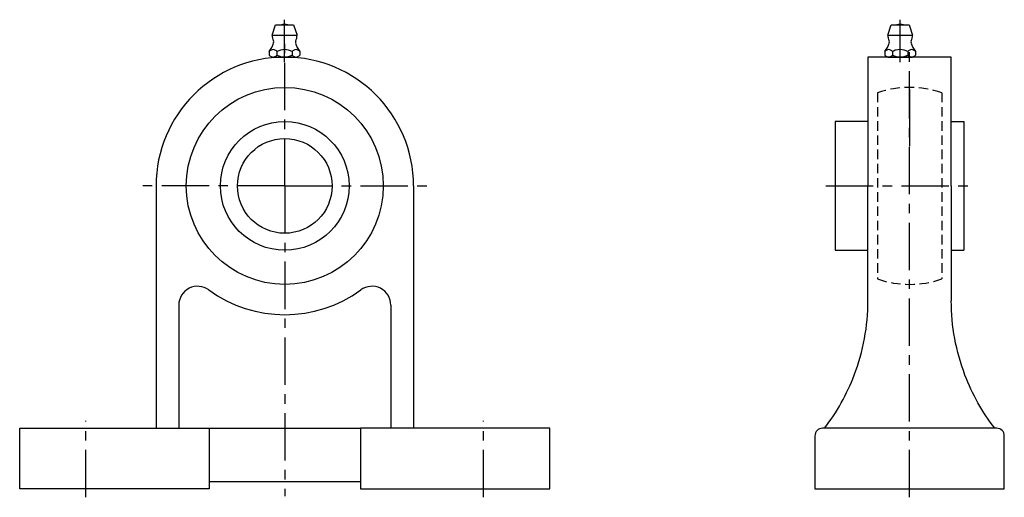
# Model space of a CAD drawing. Extents: x 0 to 260, y -2 to 124.
import ezdxf

# ---------------------------------------------------------------- set-up
doc = ezdxf.new("R2010")
doc.units = 0
doc.header["$LTSCALE"] = 10
doc.header["$MEASUREMENT"] = 0
doc.linetypes.add('CENTER', pattern=[2, 1.25, -0.25, 0.25, -0.25])
doc.linetypes.add('HIDDEN', pattern=[0.375, 0.25, -0.125])
doc.layers.get('0').update_dxf_attribs({"linetype": 'CONTINUOUS'})
doc.layers.add('HIDDEN', color=3, linetype='HIDDEN')

msp = doc.modelspace()

# ---------------------------------------------------------------- linework, layer by layer
at = {"linetype": 'Continuous'}
for p, q in [((66.64, 119.8), (67.54, 122.5)), ((67.54, 122.5), (72.34, 122.5)), ((72.34, 122.5), (73.24, 119.8)), ((229.2, 119.8), (230.1, 122.5)), ((230.1, 122.5), (234.9, 122.5)), ((234.9, 122.5), (235.8, 119.8)), ((66.64, 119.8), (73.24, 119.8)), ((229.2, 119.8), (235.8, 119.8)), ((65.89, 115.47), (65.89, 114.53)), ((67.92, 115.47), (67.92, 114.53)), ((71.97, 115.47), (71.97, 114.53)), ((73.99, 115.47), (73.99, 114.53)), ((228.45, 115.47), (228.45, 114.53)), ((230.47, 115.47), (230.47, 114.53)), ((234.53, 115.47), (234.53, 114.53)), ((236.55, 115.47), (236.55, 114.53)), ((66.64, 114), (73.24, 114)), ((69.94, 114), (69.94, 114)), ((229.2, 114), (235.8, 114)), ((232.5, 114), (232.5, 114))]:
    msp.add_line(p, q, dxfattribs=at)
for p, q in [((69.94, 112.69), (69.94, 123.88)), ((232.5, 112.69), (232.5, 123.88)), ((246, 114), (224, 114)), ((235, 105.5), (235, 90.48)), ((224, 97), (215.3, 97)), ((215.3, 97), (215.3, 63)), ((246, 97), (249.3, 97)), ((249.3, 97), (249.3, 63)), ((36, 80), (36, 16)), ((104, 80), (104, 16)), ((215.3, 63), (224, 63)), ((246, 63), (249.3, 63)), ((42, 48.5), (42, 16)), ((98, 48.5), (98, 16)), ((0, 0), (0, 16)), ((0, 16), (50, 16)), ((50, 16), (90, 16)), ((50, 16), (50, 0)), ((140, 16), (90, 16)), ((90, 16), (90, 0)), ((140, 0), (140, 16)), ((258, 16), (212, 16)), ((210, 14), (210, 0)), ((260, 0), (260, 14)), ((50, 0), (0, 0)), ((50, 2), (90, 2)), ((90, 0), (140, 0)), ((210, 0), (260, 0))]:
    msp.add_line(p, q)
at = {"linetype": 'CENTER'}
for p, q in [((70, 80), (70, 118.04)), ((235, -2.21), (235, 116.09)), ((70, 80), (31.96, 80)), ((70, 80), (108.04, 80)), ((70, 80), (70, -1.9)), ((212.85, 80), (251.13, 80)), ((17.5, -2.21), (17.5, 17.94)), ((122.5, -2.21), (122.5, 17.94))]:
    msp.add_line(p, q, dxfattribs=at)
at = {"color": 0}
for p, q in [((224, 114), (224, 80)), ((246, 80), (246, 114))]:
    msp.add_line(p, q, dxfattribs=at)
for radius in [26, 17, 12.5]:
    msp.add_circle((70, 80), radius)
at = {"linetype": 'Continuous'}
for centre, radius, start, end in [((69.94, 119.41), 3.2, 74.6212, 105.3788), ((232.5, 119.41), 3.2, 74.6212, 105.3788), ((69.94, 119.8), 3.3, 180, 207.0507), ((69.94, 119.8), 3.3, 332.9493, 0), ((232.5, 119.8), 3.3, 180, 207.0507), ((232.5, 119.8), 3.3, 332.9493, 0), ((61.27, 119.3), 6, 320.3375, 344.7683), ((66.29, 117.94), 0.8, 344.7674, 27.0696), ((73.59, 117.94), 0.8, 152.9304, 195.2326), ((78.61, 119.3), 6, 195.2317, 219.6625), ((223.83, 119.3), 6, 320.3375, 344.7683), ((228.85, 117.94), 0.8, 344.7674, 27.0696), ((236.15, 117.94), 0.8, 152.9304, 195.2326), ((241.17, 119.3), 6, 195.2317, 219.6625), ((67.05, 114.54), 1.48, 106.5909, 141.1281), ((67.05, 115.46), 1.48, 218.8826, 253.4091), ((66.91, 114.9), 1.1, 75.0414, 104.9586), ((66.77, 114.54), 1.48, 38.8719, 73.4091), ((66.77, 115.46), 1.48, 286.5909, 321.1283), ((70.46, 110.64), 5.45, 106.5809, 117.7257), ((70.46, 119.36), 5.44, 242.2744, 253.4191), ((69.94, 111.96), 4.04, 75.0501, 104.9499), ((69.43, 110.64), 5.44, 62.2701, 73.4191), ((69.43, 119.36), 5.45, 286.5809, 297.7299), ((73.12, 114.54), 1.48, 106.5909, 141.1281), ((73.12, 115.46), 1.48, 218.8826, 253.4091), ((72.98, 114.9), 1.1, 75.0414, 104.9586), ((72.84, 114.54), 1.48, 38.8719, 73.4091), ((72.84, 115.46), 1.48, 286.5909, 321.1283), ((229.6, 114.54), 1.48, 106.5909, 141.1281), ((229.6, 115.46), 1.48, 218.8826, 253.4091), ((229.46, 114.9), 1.1, 75.0414, 104.9586), ((229.32, 114.54), 1.48, 38.8719, 73.4091), ((229.32, 115.46), 1.48, 286.5909, 321.1283), ((233.01, 110.65), 5.45, 106.5809, 117.7257), ((233.01, 119.36), 5.44, 242.2744, 253.4191), ((232.5, 111.96), 4.04, 75.0501, 104.9499), ((231.99, 110.65), 5.44, 62.2701, 73.4191), ((231.99, 119.36), 5.45, 286.5809, 297.7299), ((235.68, 114.54), 1.48, 106.5909, 141.1281), ((235.68, 115.46), 1.48, 218.8826, 253.4091), ((235.54, 114.9), 1.1, 75.0414, 104.9586), ((235.4, 114.54), 1.48, 38.8719, 73.4091), ((235.4, 115.46), 1.48, 286.5909, 321.1283), ((66.91, 115.1), 1.1, 255.0414, 284.9586), ((69.94, 118.04), 4.04, 255.0501, 284.9499), ((72.98, 115.1), 1.1, 255.0414, 284.9586), ((229.46, 115.1), 1.1, 255.0414, 284.9586), ((232.5, 118.04), 4.04, 255.0501, 284.9499), ((235.54, 115.1), 1.1, 255.0414, 284.9586)]:
    msp.add_arc(centre, radius, start, end, dxfattribs=at)
for centre, radius, start, end in [((70, 80), 34, 0, 180), ((47, 48.5), 5, 53.8612, 180), ((70, 80), 34, 233.8612, 306.1388), ((93, 48.5), 5, 0, 126.1388), ((212, 14), 2, 90, 180), ((258, 14), 2, 0, 90)]:
    msp.add_arc(centre, radius, start, end)
at = {"color": 0}
for points, knots in [([(224, 49.66), (224, 54.68), (224, 59.72), (224, 69.83), (224, 74.88), (224, 80)], [0.000038, 0.000038, 0.000038, 0.000038, 1.504786, 1.504786, 3.029094, 3.029094, 3.029094, 3.029094]), ([(246, 80), (246, 74.88), (246, 69.83), (246, 59.72), (246, 54.68), (246, 49.66)], [-3.029094, -3.029094, -3.029094, -3.029094, -1.504786, -1.504786, -0.000038, -0.000038, -0.000038, -0.000038]), ([(212.5, 16), (215.8, 20.26), (218.46, 25), (222.77, 36.31), (224, 42.96), (224, 49.66)], [-3.632997, -3.632997, -3.632997, -3.632997, -2.010666, -2.010666, -0.000037, -0.000037, -0.000037, -0.000037]), ([(257.5, 16), (254.2, 20.26), (251.54, 25), (247.23, 36.31), (246, 42.96), (246, 49.66)], [-3.632997, -3.632997, -3.632997, -3.632997, -2.010666, -2.010666, -0.000037, -0.000037, -0.000037, -0.000037])]:
    msp.add_open_spline(points, degree=3, knots=knots, dxfattribs=at)
at = {"layer": 'HIDDEN'}
for p, q in [((226.5, 104.57), (226.5, 55.43)), ((243.5, 104.57), (243.5, 55.43))]:
    msp.add_line(p, q, dxfattribs=at)
for start, end in [(70.9179, 109.0821), (250.9179, 289.0821)]:
    msp.add_arc((235, 80), 26, start, end, dxfattribs=at)

doc.saveas('drawing.dxf')
